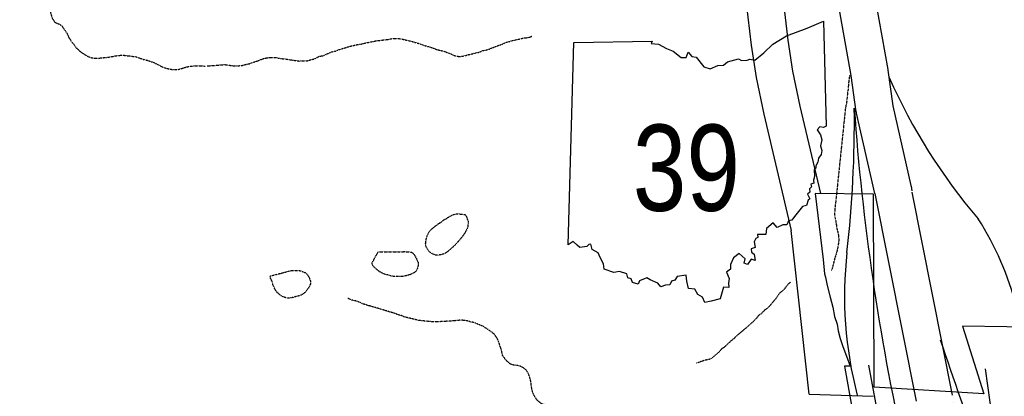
# Model space of a CAD drawing. Header units: feet. Extents: x -1605449 to -1594075, y -1717250 to -1708479.
# Tile 35 of 97: x -1599855 to -1599189, y -1713744 to -1713489. Entities that reach past the tile are written whole.
import ezdxf
from ezdxf.enums import TextEntityAlignment as Align

# ---------------------------------------------------------------- set-up
doc = ezdxf.new("R2010")
doc.units = ezdxf.units.FT
doc.header["$MEASUREMENT"] = 0
doc.linetypes.add('stream', pattern=[1.4, 0.7, -0.1, 0.1, -0.1, 0.1, -0.1, 0.1, -0.1])
for name, color, linetype in [('61', 7, 'Continuous'), ('62', 7, 'Continuous'), ('INCORPORATED', 4, 'Continuous'), ('RAMPS', 7, 'Continuous'), ('RT-MKR', 7, 'Continuous'), ('STATE_FEDERAL-RT', 2, 'Continuous'), ('WATERWAY', 14, 'stream')]:
    doc.layers.add(name, color=color, linetype=linetype)
doc.styles.add('ARIAL', font='arial.ttf')

# ---------------------------------------------------------------- blocks, each defined once
blk = doc.blocks.new('SR3  _')
at = {"layer": '61', "color": 0, "linetype": 'Continuous'}
blk.add_lwpolyline([(-794, 884.1), (-240.2, 893.4), (-248.8, 876.1), (-196.5, 872.5), (-141, 842), (-94.1, 822.7), (-36.7, 777.4), (-2.3, 777.9), (12.2, 815.1), (38.5, 786.4), (69.7, 781.2), (123.7, 712.9), (168.3, 698.1), (221.7, 721.5), (261.6, 725.4), (290.7, 748.5), (366.7, 768.3), (387.9, 756.5), (428.2, 758.8), (448.4, 767.6), (483.5, 759.8), (545.3, 811.7), (608.9, 872.9), (706.7, 930.6), (852.8, 985.3), (968.3, 1034.2), (985, 293.5), (985, 293.5), (967.9, 283.1), (941.4, 288), (923.5, 267.2), (945.6, 232.6), (956.1, 196), (946.8, 155.6), (955.9, 122.3), (949.7, 94.4), (933, 66.7), (927.3, 40.3), (913.1, 12.4), (914.3, -3.2), (900.8, -15.5), (903.2, -61.8), (896.4, -87.5), (898.7, -109.7), (876.8, -115.5), (881.8, -133.8), (867.9, -147.9), (870.9, -172.2), (855, -187.7), (870.4, -218.8), (858.1, -228.7), (847.8, -266.4), (819.7, -274.1), (763.4, -343.2), (743.5, -369.4), (721.2, -375.9), (708.9, -402.7), (681.4, -402.8), (639.8, -421.4), (612.9, -389.4), (565.8, -427.9), (560.3, -472.4), (500.8, -471), (503.1, -493.5), (489.8, -500.1), (477.7, -522.6), (484.7, -562.7), (456.8, -572.9), (460.2, -596.2), (478.1, -610.4), (486, -654.8), (456.4, -645.8), (432.1, -683.3), (407.1, -674.5), (415.3, -642.7), (373.1, -604.6), (333.2, -635.1), (312.4, -684), (312.1, -716.8), (282.4, -736.7), (301.5, -783.1), (298, -815.1), (298.6, -845.5), (261.4, -844.4), (238.9, -926.3), (238.9, -926.3), (174.2, -942), (129.4, -951.4), (113.6, -914.1), (81.5, -894.5), (60.6, -857), (14.5, -851.9), (3.6, -800.5), (-1.5, -758.7), (-64.5, -769), (-81.8, -794.5), (-104.1, -801.4), (-117.1, -827.1), (-147.6, -829.3), (-180.2, -841.4), (-201.6, -816.2), (-255.2, -790.9), (-279.2, -777.8), (-329.6, -798.1), (-340.3, -822.1), (-380.4, -811.5), (-389.7, -784.7), (-414, -776.7), (-419.4, -748.2), (-471.1, -733.1), (-510.8, -739.1), (-580.7, -716.3), (-585, -678.8), (-608.8, -633.3), (-621.2, -601.6), (-665.4, -577.4), (-674.4, -539.8), (-688.5, -540.9), (-701.4, -556.2), (-750.5, -563.2), (-770.1, -547.8), (-797.6, -521.6), (-833.9, -543.3), (-833.9, -543.3), (-794, 884.1)], close=True, dxfattribs=at)
at = {"layer": '61', "color": 0}
blk.add_point((63.2, 47.6), dxfattribs=at)
at = {"layer": '62', "color": 0, "linetype": 'Continuous'}
blk.add_line((-833.9, -543.3), (-794, 884.1), dxfattribs=at)
for points in [[(-794, 884.1), (-240.2, 893.4), (-248.8, 876.1), (-196.5, 872.5), (-141, 842), (-94.1, 822.7), (-36.7, 777.4), (-2.3, 777.9), (12.2, 815.1), (38.5, 786.4), (69.7, 781.2), (123.7, 712.9), (168.3, 698.1), (221.7, 721.5), (261.6, 725.4), (290.7, 748.5), (366.7, 768.3), (387.9, 756.5), (428.2, 758.8), (448.4, 767.6), (483.5, 759.8), (545.3, 811.7), (608.9, 872.9), (706.7, 930.6), (852.8, 985.3), (968.3, 1034.2), (985, 293.5)], [(985, 293.5), (967.9, 283.1), (941.4, 288), (923.5, 267.2), (945.6, 232.6), (956.1, 196), (946.8, 155.6), (955.9, 122.3), (949.7, 94.4), (933, 66.7), (927.3, 40.3), (913.1, 12.4), (914.3, -3.2), (900.8, -15.5), (903.2, -61.8), (896.4, -87.5), (898.7, -109.7), (876.8, -115.5), (881.8, -133.8), (867.9, -147.9), (870.9, -172.2), (855, -187.7), (870.4, -218.8), (858.1, -228.7), (847.8, -266.4), (819.7, -274.1), (763.4, -343.2), (743.5, -369.4), (721.2, -375.9), (708.9, -402.7), (681.4, -402.8), (639.8, -421.4), (612.9, -389.4), (565.8, -427.9), (560.3, -472.4), (500.8, -471), (503.1, -493.5), (489.8, -500.1), (477.7, -522.6), (484.7, -562.7), (456.8, -572.9), (460.2, -596.2), (478.1, -610.4), (486, -654.8), (456.4, -645.8), (432.1, -683.3), (407.1, -674.5), (415.3, -642.7), (373.1, -604.6), (333.2, -635.1), (312.4, -684), (312.1, -716.8), (282.4, -736.7), (301.5, -783.1), (298, -815.1), (298.6, -845.5), (261.4, -844.4), (238.9, -926.3)], [(238.9, -926.3), (174.2, -942), (129.4, -951.4), (113.6, -914.1), (81.5, -894.5), (60.6, -857), (14.5, -851.9), (3.6, -800.5), (-1.5, -758.7), (-64.5, -769), (-81.8, -794.5), (-104.1, -801.4), (-117.1, -827.1), (-147.6, -829.3), (-180.2, -841.4), (-201.6, -816.2), (-255.2, -790.9), (-279.2, -777.8), (-329.6, -798.1), (-340.3, -822.1), (-380.4, -811.5), (-389.7, -784.7), (-414, -776.7), (-419.4, -748.2), (-471.1, -733.1), (-510.8, -739.1), (-580.7, -716.3), (-585, -678.8), (-608.8, -633.3), (-621.2, -601.6), (-665.4, -577.4), (-674.4, -539.8), (-688.5, -540.9), (-701.4, -556.2), (-750.5, -563.2), (-770.1, -547.8), (-797.6, -521.6), (-833.9, -543.3)]]:
    blk.add_lwpolyline(points, dxfattribs=at)

msp = doc.modelspace()

# ---------------------------------------------------------------- linework, layer by layer
at = {"layer": 'INCORPORATED', "flags": 128}
for points in [[(-1599157.35, -1713465.23), (-1599157.35, -1713465.23), (-1599157.35, -1713621.35), (-1599157.35, -1713621.35), (-1599157.35, -1713697.41), (-1599217.31, -1713696.6), (-1599202.88, -1713742.36), (-1599276.99, -1713737.84), (-1599277.47, -1713607.13), (-1599316.76, -1713606.72)], [(-1599316.76, -1713606.72), (-1599311.49, -1713651.53), (-1599310.54, -1713661.17), (-1599310.54, -1713661.17), (-1599309.87, -1713663.42), (-1599308.66, -1713669.14), (-1599306.75, -1713676.93), (-1599305.02, -1713683.68), (-1599303.81, -1713689.91), (-1599302.08, -1713695.11), (-1599301.39, -1713699.78), (-1599300, -1713704.8), (-1599298.1, -1713710.35), (-1599295.63, -1713716.87), (-1599293.25, -1713723.66), (-1599293.25, -1713723.66), (-1599297.1, -1713723.66), (-1599297.1, -1713723.66), (-1599289.98, -1713762.83)]]:
    msp.add_lwpolyline(points, dxfattribs=at)
at = {"layer": 'RAMPS', "color": 1, "linetype": 'Continuous', "const_width": 0.00167}
msp.add_lwpolyline([(-1599212.83, -1713823.03), (-1599224.02, -1713743.14)], dxfattribs=at)
at = {"layer": 'RAMPS', "color": 7, "linetype": 'Continuous'}
for centre, radius, start, end in [((-1598910.28, -1713370.85), 389.73, 203.83394, 220.4952), ((-1600058.47, -1713559.15), 768.11, 353.46276, 0.75513), ((-1597744.27, -1713440.68), 1549.95, 184.00875, 192.59549), ((-1599377.16, -1713733.33), 202.58, 355.81507, 32.68511), ((-1599029.86, -1713676.18), 267.14, 173.64357, 194.52696), ((-1593967.85, -1711930.64), 5555.65, 198.63344, 199.50456)]:
    msp.add_arc(centre, radius, start, end, dxfattribs=at)
at = {"layer": 'STATE_FEDERAL-RT', "color": 2, "linetype": 'Continuous'}
msp.add_line((-1599321.01, -1713742.45), (-1599333.13, -1713631.88), dxfattribs=at)
at = {"layer": 'STATE_FEDERAL-RT', "color": 1, "linetype": 'Continuous'}
for p, q in [((-1599272.66, -1713764.88), (-1599280.56, -1713722.94)), ((-1599195.8, -1713767.41), (-1599201.73, -1713725.52))]:
    msp.add_line(p, q, dxfattribs=at)
at = {"layer": 'STATE_FEDERAL-RT', "flags": 128}
for points in [[(-1599354.67, -1713391.34), (-1599351.02, -1713402.9), (-1599346.68, -1713414.82), (-1599344.71, -1713425.83), (-1599342.39, -1713443.37), (-1599335.38, -1713502.95), (-1599332.16, -1713523.89), (-1599327.16, -1713547.64), (-1599313.34, -1713606.75)], [(-1599365.76, -1713458.73), (-1599360.15, -1713506.3), (-1599356.77, -1713528.37), (-1599351.57, -1713553.06), (-1599333.13, -1713631.88)], [(-1599292.44, -1713527), (-1599302.51, -1713470.93)], [(-1599277.97, -1713466.17), (-1599267.79, -1713522.85), (-1599267.76, -1713523.23)], [(-1599267.76, -1713523.23), (-1599267.71, -1713523.38), (-1599264.44, -1713547.5), (-1599252.14, -1713601.42), (-1599252.12, -1713601.63), (-1599252.07, -1713601.76), (-1599251.44, -1713604.9)], [(-1599276.56, -1713606.78), (-1599288.93, -1713552.52), (-1599289.02, -1713551.75), (-1599289.13, -1713551.42), (-1599292.44, -1713527)], [(-1599276.56, -1713606.78), (-1599248.68, -1713747.3)], [(-1599224.02, -1713743.14), (-1599251.25, -1713605.85)], [(-1599321.01, -1713742.45), (-1599277.58, -1713743.88)]]:
    msp.add_lwpolyline(points, dxfattribs=at)
at = {"layer": 'WATERWAY', "ltscale": 0.5, "flags": 128}
for points in [[(-1599854.56, -1713421.42), (-1599853.37, -1713423.42), (-1599850.47, -1713429.91), (-1599846.56, -1713437.06), (-1599845.04, -1713439.05), (-1599840.78, -1713448.21), (-1599838.9, -1713453.04), (-1599837.7, -1713457.04), (-1599836.97, -1713463.55), (-1599837.12, -1713465.55), (-1599838.08, -1713471.41), (-1599838.23, -1713473.08), (-1599838.05, -1713475.09), (-1599837.53, -1713476.75), (-1599834.81, -1713481.24), (-1599833.79, -1713483.91), (-1599833.1, -1713486.57), (-1599832.41, -1713488.41), (-1599831.06, -1713490.57), (-1599829.38, -1713491.55), (-1599827.7, -1713492.21), (-1599826.01, -1713493.36), (-1599822.12, -1713499.18), (-1599821.43, -1713501.01), (-1599820.42, -1713502.68), (-1599816.35, -1713508.16), (-1599814.33, -1713510.14), (-1599812.14, -1713511.8), (-1599808.27, -1713514.1), (-1599805.76, -1713514.92), (-1599803.92, -1713515.24), (-1599801.24, -1713515.21), (-1599794.39, -1713514.49), (-1599788.37, -1713513.43), (-1599786.37, -1713513.25), (-1599784.03, -1713513.23), (-1599782.18, -1713513.55), (-1599780.01, -1713513.7), (-1599778, -1713514.01), (-1599776.16, -1713514.17), (-1599770.62, -1713516.12), (-1599767.94, -1713516.77), (-1599764.08, -1713518.07), (-1599757.53, -1713521.36), (-1599754.17, -1713522.34), (-1599751.66, -1713522.82), (-1599749.15, -1713522.96), (-1599747.31, -1713522.78), (-1599745.31, -1713522.26), (-1599741.64, -1713521.06), (-1599738.29, -1713520.53), (-1599732.61, -1713520.32), (-1599729.09, -1713520.62)], [(-1599727.93, -1713520.49), (-1599715.85, -1713519.54), (-1599709.5, -1713520.45), (-1599707.67, -1713520.42), (-1599703.84, -1713520.03), (-1599701.35, -1713519.32), (-1599699.35, -1713518.96), (-1599691.89, -1713516.34), (-1599689.91, -1713515.48), (-1599688.24, -1713515.12), (-1599685.58, -1713514.74), (-1599680.91, -1713514.84), (-1599678.07, -1713515.47), (-1599675.9, -1713515.6), (-1599665.88, -1713517.12), (-1599660.54, -1713517.04), (-1599655.23, -1713515.62), (-1599652.09, -1713513.91), (-1599649.59, -1713513.53), (-1599647.11, -1713512.5), (-1599643.63, -1713510.94), (-1599641.14, -1713510.4), (-1599639.15, -1713509.54), (-1599631.02, -1713507.08), (-1599626.2, -1713506), (-1599623.54, -1713505.63), (-1599620.88, -1713504.92), (-1599612.74, -1713503.3), (-1599605.42, -1713502.52), (-1599602.92, -1713501.98), (-1599598.42, -1713501.91), (-1599596.42, -1713502.22), (-1599589.06, -1713503.94), (-1599586.21, -1713504.9), (-1599584.2, -1713505.37), (-1599581.85, -1713506.34), (-1599578, -1713507.45), (-1599575.32, -1713508.24), (-1599572.47, -1713509.37), (-1599567.96, -1713510.47), (-1599564.1, -1713511.91), (-1599560.07, -1713513.69), (-1599557.9, -1713513.99), (-1599555.9, -1713513.96), (-1599553.74, -1713513.59), (-1599551.58, -1713512.89), (-1599544.44, -1713511.28), (-1599541.46, -1713510.07), (-1599539.29, -1713509.7), (-1599537.47, -1713509.17), (-1599530.51, -1713506.4), (-1599528.68, -1713505.87), (-1599526.2, -1713504.66), (-1599522.05, -1713503.43), (-1599517.23, -1713502.36), (-1599513.58, -1713501.47), (-1599511.25, -1713501.27), (-1599509.59, -1713500.91), (-1599508.24, -1713500.21)], [(-1599293.56, -1713526.65), (-1599294.25, -1713531.72), (-1599294.67, -1713537.06), (-1599294.97, -1713538.91), (-1599295.55, -1713544.42), (-1599296.47, -1713549.78)], [(-1599296.47, -1713549.78), (-1599303.03, -1713613.06), (-1599303.34, -1713615.07), (-1599303.77, -1713620.58), (-1599303.57, -1713622.58), (-1599303.05, -1713624.58), (-1599302.14, -1713630.57), (-1599301.26, -1713634.06), (-1599300.87, -1713638.06), (-1599301.01, -1713639.9), (-1599301.63, -1713643.58), (-1599302.58, -1713647.59), (-1599303.7, -1713650.94), (-1599305.7, -1713658.99)], [(-1599577.18, -1713631.86), (-1599573.02, -1713628.34), (-1599571.36, -1713627.16), (-1599569.69, -1713626.15), (-1599568.03, -1713624.81), (-1599566.03, -1713623.63), (-1599564.2, -1713622.46), (-1599562.87, -1713621.78), (-1599561.71, -1713621.11), (-1599560.71, -1713620.94), (-1599559.37, -1713620.6), (-1599557.7, -1713620.59), (-1599556.03, -1713620.75), (-1599554.7, -1713620.92), (-1599553.53, -1713621.08), (-1599552.86, -1713622.08), (-1599552.35, -1713622.91), (-1599552.01, -1713624.08), (-1599551.68, -1713625.08), (-1599551.34, -1713625.91), (-1599551.66, -1713629.25), (-1599552.15, -1713630.59), (-1599553.8, -1713633.77), (-1599554.47, -1713634.77), (-1599555.79, -1713636.45), (-1599556.96, -1713637.96), (-1599557.95, -1713639.13), (-1599559.11, -1713640.3), (-1599560.28, -1713641.65), (-1599561.61, -1713642.82), (-1599562.77, -1713643.83), (-1599563.6, -1713644.66), (-1599564.93, -1713645.84), (-1599565.93, -1713646.51), (-1599567.09, -1713647.35), (-1599569.59, -1713648.2), (-1599571.59, -1713648.54), (-1599572.93, -1713648.54), (-1599573.93, -1713648.38), (-1599574.93, -1713647.88), (-1599576.27, -1713647.22), (-1599577.61, -1713646.22), (-1599578.45, -1713644.89), (-1599579.46, -1713643.56), (-1599580.13, -1713641.89), (-1599580.14, -1713640.72), (-1599579.98, -1713639.22), (-1599579.82, -1713637.88), (-1599579.32, -1713636.21), (-1599578.83, -1713634.71), (-1599578.17, -1713633.37), (-1599577.51, -1713632.36), (-1599577.18, -1713631.86)], [(-1599612.32, -1713646.37), (-1599612.32, -1713646.2), (-1599610.49, -1713646.36), (-1599608.32, -1713646.35), (-1599605.81, -1713646.34), (-1599603.48, -1713646.33), (-1599601.47, -1713646.32), (-1599600.31, -1713646.15), (-1599598.8, -1713646.31), (-1599597.8, -1713646.31), (-1599596.8, -1713646.3), (-1599594.97, -1713646.13), (-1599593.8, -1713646.12), (-1599592.63, -1713646.29), (-1599591.29, -1713646.28), (-1599590.29, -1713646.44), (-1599589.46, -1713646.61), (-1599588.62, -1713647.27), (-1599587.78, -1713648.27), (-1599587.11, -1713649.44), (-1599586.27, -1713651.1), (-1599585.76, -1713652.27), (-1599585.25, -1713653.44), (-1599585.08, -1713654.27), (-1599585.25, -1713655.27), (-1599585.41, -1713656.78), (-1599586.07, -1713658.28), (-1599586.73, -1713659.29), (-1599587.56, -1713660.12), (-1599588.39, -1713660.63), (-1599589.39, -1713661.14), (-1599591.06, -1713661.81), (-1599592.89, -1713662.32), (-1599595.22, -1713662.83), (-1599596.89, -1713663), (-1599601.23, -1713663.02), (-1599602.9, -1713662.69), (-1599604.74, -1713662.2), (-1599606.58, -1713661.71), (-1599608.41, -1713661.21), (-1599609.92, -1713660.38), (-1599611.26, -1713659.72), (-1599612.26, -1713658.89), (-1599613.6, -1713657.89), (-1599614.44, -1713657.06), (-1599615.61, -1713655.73), (-1599616.29, -1713654.56), (-1599616.29, -1713653.56), (-1599612.32, -1713646.37)], [(-1599685.01, -1713662.53), (-1599670.34, -1713658.79), (-1599668.67, -1713658.79), (-1599667.5, -1713658.78), (-1599666.33, -1713658.95), (-1599665.33, -1713658.94), (-1599664.16, -1713659.27), (-1599661.65, -1713660.26), (-1599660.65, -1713661.09), (-1599659.98, -1713661.93), (-1599658.97, -1713663.59), (-1599658.29, -1713665.09), (-1599657.95, -1713666.43), (-1599657.95, -1713667.43), (-1599658.11, -1713668.26), (-1599658.44, -1713669.1), (-1599658.94, -1713670.1), (-1599659.77, -1713671.28), (-1599660.76, -1713672.62), (-1599661.76, -1713673.79), (-1599662.92, -1713674.63), (-1599663.92, -1713675.3), (-1599664.92, -1713675.8), (-1599666.09, -1713676.14), (-1599667.42, -1713676.48), (-1599668.92, -1713676.82), (-1599670.59, -1713677.33), (-1599672.25, -1713677.5), (-1599673.59, -1713677.51), (-1599674.76, -1713677.35), (-1599675.93, -1713676.85), (-1599677.43, -1713676.19), (-1599678.27, -1713675.69), (-1599679.78, -1713674.36), (-1599680.62, -1713673.53), (-1599681.29, -1713672.7), (-1599681.79, -1713671.87), (-1599682.3, -1713671.03), (-1599682.64, -1713670.03), (-1599683.14, -1713669.03), (-1599683.48, -1713668.2), (-1599683.65, -1713666.86), (-1599684.32, -1713665.7), (-1599684.83, -1713664.53), (-1599685.33, -1713663.53), (-1599685.01, -1713662.53)], [(-1599333.59, -1713666.72), (-1599333.84, -1713667.02), (-1599336.15, -1713669.22), (-1599337.46, -1713671.24), (-1599339.43, -1713673.1), (-1599341.25, -1713674.46), (-1599342.88, -1713677.15), (-1599346.99, -1713682.21), (-1599349.29, -1713684.58), (-1599350.94, -1713685.6), (-1599353.08, -1713687.96), (-1599354.74, -1713688.99), (-1599356.54, -1713691.18), (-1599359.34, -1713694.05), (-1599360.99, -1713695.41), (-1599363.62, -1713697.95), (-1599365.44, -1713699.3), (-1599368.9, -1713702.19), (-1599371.87, -1713705.06), (-1599373.68, -1713706.42), (-1599378.3, -1713710.82), (-1599379.95, -1713711.84), (-1599382.42, -1713714.54), (-1599386.37, -1713717.93), (-1599388.03, -1713718.95), (-1599391.52, -1713719.67), (-1599396.5, -1713721.4), (-1599397.2, -1713721.59)], [(-1599487.71, -1713751.83), (-1599492, -1713751.35), (-1599493.84, -1713751.04), (-1599497.52, -1713749.93), (-1599499.52, -1713749.78), (-1599501.2, -1713749.31), (-1599503.39, -1713747.83), (-1599505.25, -1713746.02), (-1599506.44, -1713744.2), (-1599507.47, -1713742.05), (-1599508.33, -1713739.39), (-1599509.25, -1713732.9), (-1599510.64, -1713728.75), (-1599512.18, -1713726.1), (-1599514.03, -1713724.79), (-1599516.21, -1713723.65), (-1599518.89, -1713723.01), (-1599518.89, -1713723.01), (-1599520.89, -1713722.87), (-1599523.07, -1713722.07), (-1599524.93, -1713720.43), (-1599526.45, -1713718.78), (-1599528.15, -1713716.3), (-1599529.04, -1713712.14), (-1599529.9, -1713709.98), (-1599530.43, -1713707.99), (-1599531.46, -1713705.5), (-1599532.82, -1713703.35), (-1599534.18, -1713701.53), (-1599541.25, -1713696.62), (-1599547.79, -1713694.03), (-1599549.62, -1713693.73), (-1599551.97, -1713692.92), (-1599556.14, -1713692.48), (-1599564.81, -1713693.26), (-1599566.64, -1713693.28), (-1599572.97, -1713693.7), (-1599577.48, -1713693.43), (-1599584.66, -1713692.69), (-1599594.53, -1713690.31), (-1599596.71, -1713689.34), (-1599598.72, -1713688.87), (-1599601.06, -1713687.9), (-1599603.74, -1713687.1), (-1599616.47, -1713683.26), (-1599618.98, -1713682.63), (-1599620.65, -1713681.98), (-1599622.66, -1713681.51), (-1599624.51, -1713680.53), (-1599627.02, -1713679.57), (-1599628.86, -1713679.26), (-1599630.87, -1713678.61), (-1599632.89, -1713677.64)]]:
    msp.add_lwpolyline(points, dxfattribs=at)

# ---------------------------------------------------------------- block references
at = {"layer": 'RT-MKR', "color": 7, "xscale": 0.09583348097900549, "yscale": 0.09583348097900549, "zscale": 0.08333333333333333}
msp.add_blockref('SR3  _', (-1599403.91, -1713589.34), dxfattribs=at)

# ---------------------------------------------------------------- texts
at = {"layer": 'RT-MKR', "style": 'ARIAL', "width": 0.8}
msp.add_text('39', height=58.333, dxfattribs=at).set_placement((-1599403.91, -1713589.34), align=Align.MIDDLE_CENTER)

doc.saveas('drawing.dxf')
